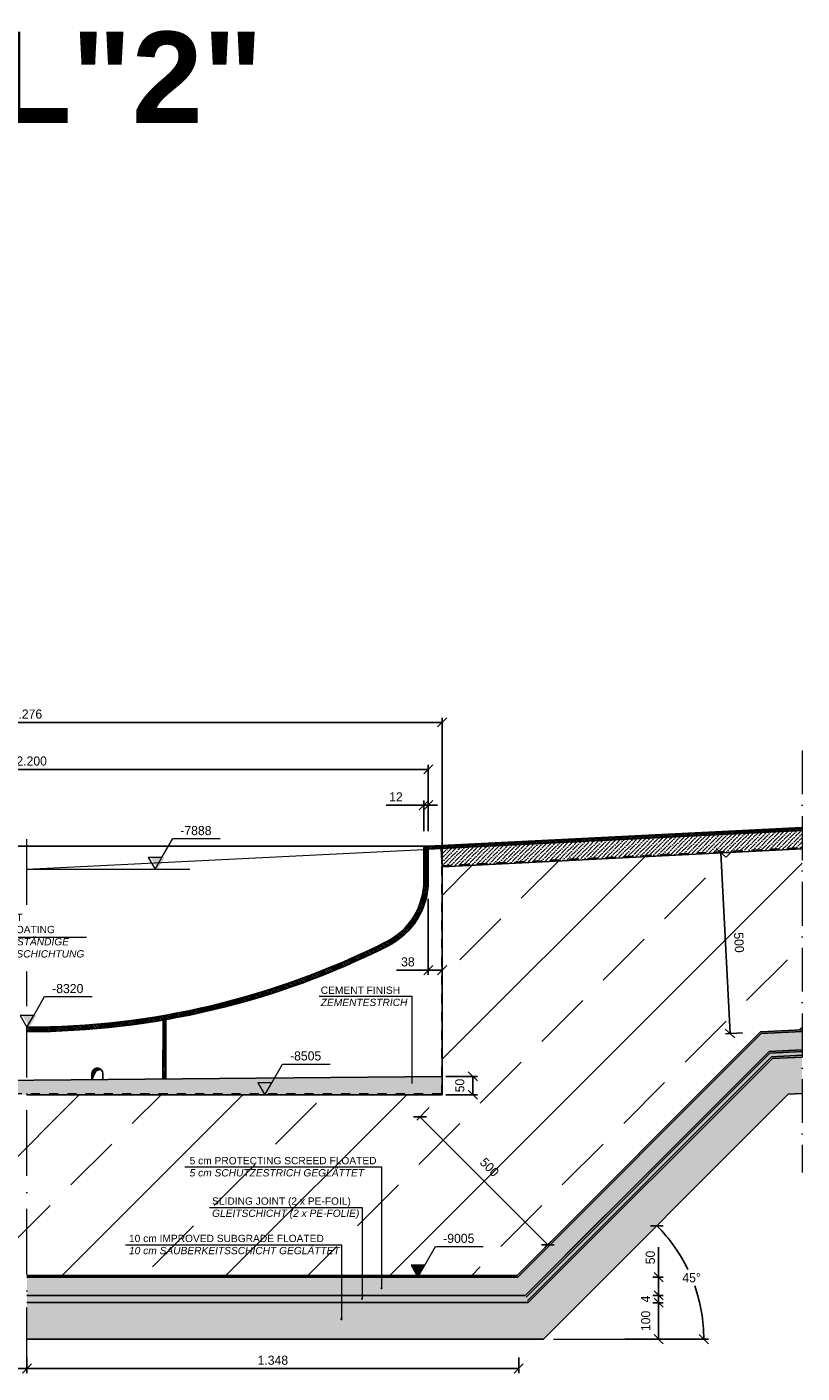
# Model space of a CAD drawing. Header units: millimetres. Extents: x 58700 to 76644, y 967 to 11123.
# Tile 254 of 256: x 67808 to 69933, y 1024 to 4713. Entities that reach past the tile are written whole.
import ezdxf

# ---------------------------------------------------------------- set-up
doc = ezdxf.new("R2010")
doc.units = ezdxf.units.MM
doc.linetypes.add('ACAD_ISO10W100', pattern=[18, 12, -3, 0, -3])
doc.linetypes.add('JIS_02_1.0', pattern=[2, 1, -1])
doc.layers.add('Bemaßung', color=7, linetype='Continuous', lineweight=13)
doc.layers.add('Beschriftung', color=7, linetype='Continuous', lineweight=15)
doc.styles.add('LBB3.5M1000', font='isocp.shx', dxfattribs={"height": 3.5})
doc.dimstyles.new('DIN', dxfattribs={"dimtxt": 2.5, "dimasz": 2.5, "dimexe": 1.25, "dimexo": 0.625, "dimtad": 1, "dimtih": 1, "dimdec": 4, "dimdsep": 46, "dimlunit": 6, "dimtxsty": 'Standard', "dimcen": 2.5, "dimadec": 0, "dimazin": 0, "dimtfac": 1, "dimtdec": 4, "dimtmove": 0, "dimatfit": 3, "dimfxl": 0, "dimtvp": 1, "dimtolj": 1, "dimtzin": 0, "dimarcsym": 0})

# ---------------------------------------------------------------- blocks, each defined once
blk = doc.blocks.new('_Oblique')
at = {"color": 0, "linetype": 'ByBlock', "lineweight": -2}
blk.add_line((-0.5, -0.5), (0.5, 0.5), dxfattribs=at)
blk = doc.blocks.new('*D99')
at = {"layer": 'Bemaßung', "color": 0, "lineweight": -2, "transparency": 16777216}
for p, q in [((68896.4, 2509.9), (68896.4, 2593.3)), ((68908.4, 2509.9), (68908.4, 2593.3)), ((68896.4, 2580.8), (68793.1, 2580.8)), ((68908.4, 2580.8), (68896.4, 2580.8)), ((68908.4, 2580.8), (68933.4, 2580.8))]:
    blk.add_line(p, q, dxfattribs=at)
at = {"layer": 'DEFPOINTS', "color": 0, "transparency": 16777216}
for p in [(68896.4, 2580.8), (68896.4, 2459.9), (68908.4, 2459.9)]:
    blk.add_point(p, dxfattribs=at)
at = {"layer": 'Bemaßung', "color": 0, "lineweight": -2, "transparency": 16777216, "xscale": 25, "yscale": 25, "zscale": 25}
blk.add_blockref('_Oblique', (68896.4, 2580.8), dxfattribs=at)
at = {"layer": 'Bemaßung', "color": 0, "lineweight": -2, "transparency": 16777216, "xscale": 25, "yscale": 25, "zscale": 25, "rotation": 180}
blk.add_blockref('_Oblique', (68908.4, 2580.8), dxfattribs=at)
at = {"layer": 'Bemaßung', "color": 0, "transparency": 16777216, "insert": (68819.7, 2603.3), "char_height": 25, "attachment_point": 5}
blk.add_mtext('\\A1;12', dxfattribs=at)
blk = doc.blocks.new('*D109')
at = {"layer": 'Bemaßung', "color": 0, "lineweight": -2, "transparency": 16777216}
for p, q in [((66670.4, 2461.7), (66670.4, 2820.2)), ((66670.4, 2807.7), (68946.4, 2807.7)), ((68946.4, 2461.7), (68946.4, 2820.2))]:
    blk.add_line(p, q, dxfattribs=at)
at = {"layer": 'DEFPOINTS', "color": 0, "transparency": 16777216}
for p in [(68946.4, 2807.7), (66670.4, 2411.7), (68946.4, 2411.7)]:
    blk.add_point(p, dxfattribs=at)
at = {"layer": 'Bemaßung', "color": 0, "lineweight": -2, "transparency": 16777216, "xscale": 25, "yscale": 25, "zscale": 25, "rotation": 180}
blk.add_blockref('_Oblique', (66670.4, 2807.7), dxfattribs=at)
at = {"layer": 'Bemaßung', "color": 0, "lineweight": -2, "transparency": 16777216, "xscale": 25, "yscale": 25, "zscale": 25}
blk.add_blockref('_Oblique', (68946.4, 2807.7), dxfattribs=at)
at = {"layer": 'Bemaßung', "color": 0, "transparency": 16777216, "insert": (67808.4, 2830.2), "char_height": 25, "attachment_point": 5}
blk.add_mtext('\\A1;2.276', dxfattribs=at)
blk = doc.blocks.new('*D112')
at = {"layer": 'Bemaßung', "color": 0, "lineweight": -2, "transparency": 16777216}
for p, q in [((68956.4, 1837.3), (69043.2, 1837.3)), ((69030.7, 1787.3), (69030.7, 1837.3)), ((68956.4, 1787.3), (69043.2, 1787.3))]:
    blk.add_line(p, q, dxfattribs=at)
at = {"layer": 'DEFPOINTS', "color": 0, "transparency": 16777216}
for p in [(68946.4, 1837.3), (69030.7, 1837.3), (68946.4, 1787.3)]:
    blk.add_point(p, dxfattribs=at)
at = {"layer": 'Bemaßung', "color": 0, "lineweight": -2, "transparency": 16777216, "xscale": 25, "yscale": 25, "zscale": 25}
for p, rotation in [((69030.7, 1837.3), 90), ((69030.7, 1787.3), 270)]:
    blk.add_blockref('_Oblique', p, dxfattribs=dict(at, rotation=rotation))
at = {"layer": 'Bemaßung', "color": 0, "transparency": 16777216, "insert": (68995, 1812.3), "char_height": 25, "attachment_point": 5, "rotation": 90}
blk.add_mtext('\\A1;50', dxfattribs=at)
blk = doc.blocks.new('*D101')
at = {"layer": 'Bemaßung', "color": 0, "lineweight": -2, "transparency": 16777216}
for p, q in [((68911.1, 1752), (68876.9, 1717.8)), ((68885.7, 1726.6), (69236.1, 1376.2)), ((69261.5, 1401.5), (69227.3, 1367.4))]:
    blk.add_line(p, q, dxfattribs=at)
at = {"layer": 'DEFPOINTS', "color": 0, "transparency": 16777216}
for p in [(68946.4, 1787.3), (69296.8, 1436.9), (69236.1, 1376.2)]:
    blk.add_point(p, dxfattribs=at)
at = {"layer": 'Bemaßung', "color": 0, "lineweight": -2, "transparency": 16777216, "xscale": 25, "yscale": 25, "zscale": 25}
for p, rotation in [((68885.7, 1726.6), 135.0000000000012), ((69236.1, 1376.2), 315.0000000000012)]:
    blk.add_blockref('_Oblique', p, dxfattribs=dict(at, rotation=rotation))
at = {"layer": 'Bemaßung', "color": 0, "transparency": 16777216, "insert": (69076.3, 1588.6), "char_height": 25, "attachment_point": 5, "rotation": 315}
blk.add_mtext('\\A1;500', dxfattribs=at)
blk = doc.blocks.new('*D93')
at = {"layer": 'Bemaßung', "color": 0, "lineweight": -2, "transparency": 16777216}
for p, q in [((69444.3, 1337.7), (69543.6, 1437)), ((69446.8, 1117.3), (69676, 1117.3))]:
    blk.add_line(p, q, dxfattribs=at)
for start, end in [(25.7134, 45), (0, 19.3596)]:
    blk.add_arc((69223.9, 1117.3), 439.6, start, end, dxfattribs=at)
at = {"layer": 'DEFPOINTS', "color": 0, "transparency": 16777216}
for p in [(69444.3, 1337.7), (69648.5, 1231.1), (69223.9, 1117.3), (69223.9, 1117.3), (69446.8, 1117.3)]:
    blk.add_point(p, dxfattribs=at)
at = {"layer": 'Bemaßung', "color": 0, "lineweight": -2, "transparency": 16777216, "xscale": 25, "yscale": 25, "zscale": 25}
for p, rotation in [((69534.8, 1428.1), 135.0000000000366), ((69663.5, 1117.3), 270.000000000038)]:
    blk.add_blockref('_Oblique', p, dxfattribs=dict(at, rotation=rotation))
at = {"layer": 'Bemaßung', "color": 0, "transparency": 16777216, "insert": (69630, 1285.5), "char_height": 25, "attachment_point": 5}
blk.add_mtext('\\A1;45°', dxfattribs=at)
blk = doc.blocks.new('*D102')
at = {"layer": 'Bemaßung', "color": 0, "lineweight": -2, "transparency": 16777216}
for p, q in [((69539.6, 1287.3), (69539.6, 1369.8)), ((69523.5, 1287.3), (69552.1, 1287.3)), ((69539.6, 1237.3), (69539.6, 1287.3)), ((69523.5, 1237.3), (69552.1, 1237.3))]:
    blk.add_line(p, q, dxfattribs=at)
at = {"layer": 'DEFPOINTS', "color": 0, "transparency": 16777216}
for p in [(69153.5, 1287.3), (69153.5, 1237.3), (69539.6, 1237.3)]:
    blk.add_point(p, dxfattribs=at)
at = {"layer": 'Bemaßung', "color": 0, "lineweight": -2, "transparency": 16777216, "xscale": 25, "yscale": 25, "zscale": 25}
for p, rotation in [((69539.6, 1287.3), 90), ((69539.6, 1237.3), 270)]:
    blk.add_blockref('_Oblique', p, dxfattribs=dict(at, rotation=rotation))
at = {"layer": 'Bemaßung', "color": 0, "transparency": 16777216, "insert": (69517.1, 1341.1), "char_height": 25, "attachment_point": 5, "rotation": 90}
blk.add_mtext('\\A1;50', dxfattribs=at)
blk = doc.blocks.new('*D94')
at = {"layer": 'Bemaßung', "color": 0, "lineweight": -2, "transparency": 16777216}
for p, q in [((69523.5, 1217.3), (69552.1, 1217.3)), ((69539.6, 1217.3), (69539.6, 1117.3)), ((69523.5, 1117.3), (69552.1, 1117.3))]:
    blk.add_line(p, q, dxfattribs=at)
at = {"layer": 'DEFPOINTS', "color": 0, "transparency": 16777216}
for p in [(69153.5, 1217.3), (69153.5, 1117.3), (69539.6, 1117.3)]:
    blk.add_point(p, dxfattribs=at)
at = {"layer": 'Bemaßung', "color": 0, "lineweight": -2, "transparency": 16777216, "xscale": 25, "yscale": 25, "zscale": 25}
for p, rotation in [((69539.6, 1217.3), 90), ((69539.6, 1117.3), 270)]:
    blk.add_blockref('_Oblique', p, dxfattribs=dict(at, rotation=rotation))
at = {"layer": 'Bemaßung', "color": 0, "transparency": 16777216, "insert": (69504.4, 1167.3), "char_height": 25, "attachment_point": 5, "rotation": 90}
blk.add_mtext('\\A1;100', dxfattribs=at)
blk = doc.blocks.new('*D95')
at = {"layer": 'Bemaßung', "color": 0, "lineweight": -2, "transparency": 16777216}
for p, q in [((69523.5, 1237.3), (69552.1, 1237.3)), ((69539.6, 1237.3), (69539.6, 1217.3)), ((69523.5, 1217.3), (69552.1, 1217.3))]:
    blk.add_line(p, q, dxfattribs=at)
at = {"layer": 'DEFPOINTS', "color": 0, "transparency": 16777216}
for p in [(69153.5, 1237.3), (69153.5, 1217.3), (69539.6, 1217.3)]:
    blk.add_point(p, dxfattribs=at)
at = {"layer": 'Bemaßung', "color": 0, "lineweight": -2, "transparency": 16777216, "xscale": 25, "yscale": 25, "zscale": 25}
for p, rotation in [((69539.6, 1237.3), 90), ((69539.6, 1217.3), 270)]:
    blk.add_blockref('_Oblique', p, dxfattribs=dict(at, rotation=rotation))
at = {"layer": 'Bemaßung', "color": 0, "transparency": 16777216, "insert": (69503.5, 1227.3), "char_height": 25, "attachment_point": 5, "rotation": 90}
blk.add_mtext('\\A1;4', dxfattribs=at)
blk = doc.blocks.new('*D103')
at = {"layer": 'Bemaßung', "color": 0, "lineweight": -2, "transparency": 16777216}
for p, q in [((69744.4, 2451.6), (69698.2, 2449.3)), ((69735.4, 1955), (69710.6, 2450)), ((69769.2, 1956.7), (69722.9, 1954.4))]:
    blk.add_line(p, q, dxfattribs=at)
at = {"layer": 'DEFPOINTS', "color": 0, "transparency": 16777216}
for p in [(69710.6, 2450), (69794.4, 2454.1), (69819.1, 1959.2)]:
    blk.add_point(p, dxfattribs=at)
at = {"layer": 'Bemaßung', "color": 0, "lineweight": -2, "transparency": 16777216, "xscale": 25, "yscale": 25, "zscale": 25}
for p, rotation in [((69710.6, 2450), 92.86240522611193), ((69735.4, 1955), 272.8624052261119)]:
    blk.add_blockref('_Oblique', p, dxfattribs=dict(at, rotation=rotation))
at = {"layer": 'Bemaßung', "color": 0, "transparency": 16777216, "insert": (69760, 2204.3), "char_height": 25, "attachment_point": 5, "rotation": 272.8624}
blk.add_mtext('\\A1;500', dxfattribs=at)
blk = doc.blocks.new('*D96')
at = {"layer": 'Bemaßung', "color": 0, "lineweight": -2, "transparency": 16777216}
for p, q in [((67808.4, 1067.3), (67808.4, 1024.4)), ((67808.4, 1036.9), (69156.4, 1036.9)), ((69156.4, 1067.3), (69156.4, 1024.4))]:
    blk.add_line(p, q, dxfattribs=at)
at = {"layer": 'DEFPOINTS', "color": 0, "transparency": 16777216}
for p in [(67808.4, 1117.3), (69156.4, 1117.3), (69156.4, 1036.9)]:
    blk.add_point(p, dxfattribs=at)
at = {"layer": 'Bemaßung', "color": 0, "lineweight": -2, "transparency": 16777216, "xscale": 25, "yscale": 25, "zscale": 25, "rotation": 180}
blk.add_blockref('_Oblique', (67808.4, 1036.9), dxfattribs=at)
at = {"layer": 'Bemaßung', "color": 0, "lineweight": -2, "transparency": 16777216, "xscale": 25, "yscale": 25, "zscale": 25}
blk.add_blockref('_Oblique', (69156.4, 1036.9), dxfattribs=at)
at = {"layer": 'Bemaßung', "color": 0, "transparency": 16777216, "insert": (68482.4, 1059.4), "char_height": 25, "attachment_point": 5}
blk.add_mtext('\\A1;1.348', dxfattribs=at)
blk = doc.blocks.new('*D104')
at = {"layer": 'Bemaßung', "color": 0, "lineweight": -2, "transparency": 16777216}
for p, q in [((68946.4, 2364.2), (68946.4, 2116.1)), ((68908.4, 2323.9), (68908.4, 2116.1)), ((68908.4, 2128.6), (68821.7, 2128.6)), ((68946.4, 2128.6), (68908.4, 2128.6))]:
    blk.add_line(p, q, dxfattribs=at)
at = {"layer": 'DEFPOINTS', "color": 0, "transparency": 16777216}
for p in [(68946.4, 2414.2), (68908.4, 2373.9), (68908.4, 2128.6)]:
    blk.add_point(p, dxfattribs=at)
at = {"layer": 'Bemaßung', "color": 0, "lineweight": -2, "transparency": 16777216, "xscale": 25, "yscale": 25, "zscale": 25, "rotation": 180}
blk.add_blockref('_Oblique', (68908.4, 2128.6), dxfattribs=at)
at = {"layer": 'Bemaßung', "color": 0, "lineweight": -2, "transparency": 16777216, "xscale": 25, "yscale": 25, "zscale": 25}
blk.add_blockref('_Oblique', (68946.4, 2128.6), dxfattribs=at)
at = {"layer": 'Bemaßung', "color": 0, "transparency": 16777216, "insert": (68852.6, 2151.1), "char_height": 25, "attachment_point": 5}
blk.add_mtext('\\A1;38', dxfattribs=at)
blk = doc.blocks.new('*D105')
at = {"layer": 'Bemaßung', "color": 0, "lineweight": -2, "transparency": 16777216}
for p, q in [((66708.4, 2517.9), (66708.4, 2691.4)), ((66708.4, 2678.9), (68908.4, 2678.9)), ((68908.4, 2517.9), (68908.4, 2691.4))]:
    blk.add_line(p, q, dxfattribs=at)
at = {"layer": 'DEFPOINTS', "color": 0, "transparency": 16777216}
for p in [(68908.4, 2678.9), (66708.4, 2467.9), (68908.4, 2467.9)]:
    blk.add_point(p, dxfattribs=at)
at = {"layer": 'Bemaßung', "color": 0, "lineweight": -2, "transparency": 16777216, "xscale": 25, "yscale": 25, "zscale": 25, "rotation": 180}
blk.add_blockref('_Oblique', (66708.4, 2678.9), dxfattribs=at)
at = {"layer": 'Bemaßung', "color": 0, "lineweight": -2, "transparency": 16777216, "xscale": 25, "yscale": 25, "zscale": 25}
blk.add_blockref('_Oblique', (68908.4, 2678.9), dxfattribs=at)
at = {"layer": 'Bemaßung', "color": 0, "transparency": 16777216, "insert": (67808.4, 2701.4), "char_height": 25, "attachment_point": 5}
blk.add_mtext('\\A1;%%c2.200', dxfattribs=at)
blk = doc.blocks.new('*D98')
at = {"layer": 'Bemaßung', "color": 0, "lineweight": -2, "transparency": 16777216}
for p, q in [((66460.4, 1067.3), (66460.4, 1024.4)), ((67808.4, 1036.9), (66460.4, 1036.9)), ((67808.4, 1067.3), (67808.4, 1024.4))]:
    blk.add_line(p, q, dxfattribs=at)
at = {"layer": 'DEFPOINTS', "color": 0, "transparency": 16777216}
for p in [(66460.4, 1117.3), (67808.4, 1117.3), (66460.4, 1036.9)]:
    blk.add_point(p, dxfattribs=at)
at = {"layer": 'Bemaßung', "color": 0, "lineweight": -2, "transparency": 16777216, "xscale": 25, "yscale": 25, "zscale": 25, "rotation": 180}
blk.add_blockref('_Oblique', (66460.4, 1036.9), dxfattribs=at)
at = {"layer": 'Bemaßung', "color": 0, "lineweight": -2, "transparency": 16777216, "xscale": 25, "yscale": 25, "zscale": 25}
blk.add_blockref('_Oblique', (67808.4, 1036.9), dxfattribs=at)
at = {"layer": 'Bemaßung', "color": 0, "transparency": 16777216, "insert": (67134.4, 1059.4), "char_height": 25, "attachment_point": 5}
blk.add_mtext('\\A1;1.348', dxfattribs=at)

msp = doc.modelspace()

# ---------------------------------------------------------------- hatches: boundary and pattern name
at = {"lineweight": 13}
h = msp.add_hatch(dxfattribs=at)
h.set_pattern_fill('ANSI33', color=256, scale=50, style=0)
h.set_pattern_definition([(45, (68040.57, 1876.4), (-224.506, 224.506), []), (45, (68265.07, 1876.4), (-224.506, 224.506), [158.75, -79.375])])
h.paths.add_polyline_path([(68946.40895, 1787.32188), (67808.40895, 1787.32188), (67808.40895, 1291.75388), (69151.67994, 1291.75388), (69819.11366, 1959.18761), (69932.9074, 1964.87729), (69932.9074, 2461.06437), (68946.40895, 2411.73944)])
h.paths.add_polyline_path([(67808.40895, 1787.32188), (66670.40895, 1787.32188), (66670.40895, 1817.32188), (66148.22282, 1807.2489), (66148.22282, 1511.62592), (66243.42939, 1513.46245), (66465.13796, 1291.75388), (67808.40895, 1291.75388)])
h.paths.add_polyline_path([(66670.40895, 2411.73944), (66148.22282, 2437.84875), (66148.22282, 1921.57017), (66670.40895, 1931.64314)])
h.paths.add_polyline_path([(69013.73158, 1787.32188), (69013.73158, 1837.32188), (68976.23158, 1837.32188), (68976.23158, 1787.32188)], flags=24)
h.paths.add_polyline_path([(69037.9896, 1600.36919), (69088.07633, 1550.28246), (69114.59283, 1576.79896), (69064.5061, 1626.88569)], flags=24)
h.paths.add_polyline_path([(69739.45687, 2238.75921), (69742.99412, 2168.01426), (69780.44733, 2169.88692), (69776.91009, 2240.63187)], flags=24)
h.paths.add_polyline_path([(68308.22703, 1440.75538), (68721.85595, 1440.75538), (68721.85595, 1515.64397), (68308.22703, 1515.64397)], flags=24)
h.paths.add_polyline_path([(68247.37042, 1547.9474), (68770.44, 1547.9474), (68770.44, 1626.51948), (68247.37042, 1626.51948)], flags=24)
h.paths.add_polyline_path([(68079.02462, 1334.79866), (68669.18833, 1334.79866), (68669.18833, 1413.37074), (68079.02462, 1413.37074)], flags=24)
h.paths.add_polyline_path([(66360.55762, 1698.27356), (66361.92374, 1627.45341), (66399.41676, 1628.17665), (66398.05064, 1698.9968)], flags=24)
h.paths.add_polyline_path([(66528.74157, 1550.28246), (66578.8283, 1600.36919), (66552.3118, 1626.88569), (66502.22506, 1576.79896)], flags=24)
h.paths.add_polyline_path([(67701.31364, 1504.12121), (67701.31364, 1574.95455), (67663.81364, 1574.95455), (67663.81364, 1504.12121)], flags=24)
h.paths.add_polyline_path([(66796.32867, 1708.57188), (66796.32867, 1758.57188), (66758.82867, 1758.57188), (66758.82867, 1708.57188)], flags=24)
h.paths.add_polyline_path([(66841.36123, 1653.31836), (67543.80325, 1653.31836), (67543.80325, 1728.20694), (66841.36123, 1728.20694)], flags=24)
h.paths.add_polyline_path([(66724.70075, 1540.60755), (67494.68711, 1540.60755), (67494.68711, 1615.49614), (66724.70075, 1615.49614)], flags=24)
h.paths.add_polyline_path([(66617.22608, 1439.19873), (67423.26974, 1439.19873), (67423.26974, 1514.08731), (66617.22608, 1514.08731)], flags=24)
h.paths.add_polyline_path([(66171.88782, 1949.25595), (66528.13612, 1949.25595), (66528.13612, 2159.23776), (66171.88782, 2159.23776)], flags=24)
h = msp.add_hatch(color=256)
h.dxf.hatch_style = 1
h.paths.add_polyline_path([(67815.55401, 1971.9119), (67834.41398, 2004.57834), (67796.69403, 2004.57834)])
h.paths.add_polyline_path([(68166.76558, 2404.9019), (68185.62555, 2437.56834), (68147.9056, 2437.56834)])
h.paths.add_polyline_path([(68460.38315, 1787.32188), (68479.24313, 1819.98832), (68441.52317, 1819.98832)])
at = {"lineweight": 9}
h = msp.add_hatch(dxfattribs=at)
h.set_pattern_fill('ANSI31', color=256, angle=90)
h.set_pattern_definition([(135, (-3277.3528, 0), (-2.24506403, -2.24506403), [])])
h.paths.add_polyline_path([(68798.40895, 2195.24908, 0.2832368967), (68908.40895, 2373.85479), (68908.40895, 2467.9119), (68896.40895, 2467.3119), (68896.40895, 2373.85479, -0.2832368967), (68793.00895, 2205.96542, -0.1172238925), (67808.40895, 1971.9119), (67808.40895, 1959.9119, 0.1172238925)])
h = msp.add_hatch()
h.set_pattern_fill('ANSI31', color=256)
edge = h.paths.add_edge_path()
edge.add_arc((67808.40895, 4159.9119), 2200, 279.76139188, 279.9728685)
edge.add_line((68189.40895, 1993.15418), (68189.35011, 1830.66934))
edge.add_line((68189.35011, 1830.66934), (68181.35073, 1830.59905))
edge.add_line((68181.35073, 1830.59905), (68181.40895, 1991.76269))
h = msp.add_hatch(color=254)
h.dxf.hatch_style = 1
h.paths.add_polyline_path([(67808.40895, 1291.75388), (67808.40895, 1287.32188), (69153.51573, 1287.32188), (69821.04025, 1954.8464), (69932.9074, 1960.43976), (69932.9074, 1964.87729), (69819.11366, 1959.18761), (69151.67994, 1291.75388)])
at = {"lineweight": 13}
h = msp.add_hatch(dxfattribs=at)
h.set_pattern_fill('BETON_UNBEWEHRT', color=256, scale=50, angle=90, pattern_type=2)
h.set_pattern_definition([(135, (776, 8.839), (-8.8388348, -8.8388348), [6.25, -3.125])])
h.paths.add_polyline_path([(67808.40895, 1287.32188), (67808.40895, 1237.32188), (69174.22641, 1237.32188), (69842.77521, 1905.87069), (69932.9074, 1910.3773), (69932.9074, 1960.43976), (69821.04025, 1954.8464), (69153.51573, 1287.32188)])
h = msp.add_hatch(color=0)
edge = h.paths.add_edge_path()
edge.add_arc((68185.02478, 1948.53595), 1.21198, 0, 360)
h = msp.add_hatch(color=254)
h.dxf.hatch_style = 1
h.paths.add_polyline_path([(67808.40895, 1237.32188), (67808.40895, 1232.32188), (69176.29748, 1232.32188), (69844.94871, 1900.97312), (69932.9074, 1905.37105), (69932.9074, 1910.3773), (69842.77521, 1905.87069), (69174.22641, 1237.32188)])
h = msp.add_hatch(color=250)
h.dxf.hatch_style = 1
h.paths.add_polyline_path([(67808.40895, 1232.32188), (67808.40895, 1222.32188), (69180.43961, 1222.32188), (69849.2957, 1891.17797), (69932.9074, 1895.35856), (69932.9074, 1905.37105), (69844.94871, 1900.97312), (69176.29748, 1232.32188)])
h = msp.add_hatch(color=254)
h.dxf.hatch_style = 1
h.paths.add_polyline_path([(67808.40895, 1222.32188), (67808.40895, 1217.32188), (69182.51068, 1217.32188), (69851.4692, 1886.2804), (69932.9074, 1890.35231), (69932.9074, 1895.35856), (69849.2957, 1891.17797), (69180.43961, 1222.32188)])
h = msp.add_hatch(dxfattribs=at)
h.set_pattern_fill('BETON_UNBEWEHRT', color=256, scale=70, pattern_type=2)
h.set_pattern_definition([(45, (788.374, 0), (-12.3743687, 12.3743687), [8.75, -4.375])])
h.paths.add_polyline_path([(67808.40895, 1217.32188), (67808.40895, 1117.32188), (69223.93204, 1117.32188), (69894.93913, 1788.32898), (69932.9074, 1790.22739), (69932.9074, 1890.35231), (69851.4692, 1886.2804), (69182.51068, 1217.32188)])
h = msp.add_hatch(color=256)
h.dxf.hatch_style = 1
h.paths.add_polyline_path([(68010.66544, 1855.97212), (68011.03914, 1856.42433, 0.6301564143), (67986.48298, 1845.04409), (67986.48298, 1828.88668), (67993.47792, 1845.07189, -0.3080631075)])
h = msp.add_hatch(dxfattribs=at)
h.set_pattern_fill('ANSI36', color=256, scale=2.5, angle=90)
h.paths.add_polyline_path([(66670.40895, 1817.32188), (66670.40895, 1787.32188), (68946.40895, 1787.32188), (68946.40895, 1837.32188)])
h = msp.add_hatch(color=256)
h.dxf.hatch_style = 1
h.paths.add_polyline_path([(68880.07596, 1287.32188), (68898.93594, 1319.98832), (68861.21598, 1319.98832)])
h = msp.add_hatch(color=0)
edge = h.paths.add_edge_path()
edge.add_arc((68780.57913, 1257.06724), 1.21198, 0, 360)
h = msp.add_hatch(color=0)
edge = h.paths.add_edge_path()
edge.add_arc((68726.80751, 1227.82757), 1.21198, 0, 360)
h = msp.add_hatch(color=0)
edge = h.paths.add_edge_path()
edge.add_arc((68670.36305, 1172.22976), 1.21198, 0, 360)
at = {"layer": 'Bemaßung'}
h = msp.add_hatch(dxfattribs=at)
h.set_pattern_fill('ANSI31', color=256, angle=90)
h.set_pattern_definition([(229.57392, (68783.4995, 9124.7358), (2.4169473, -2.058881), [])])
h.paths.add_polyline_path([(69932.9074, 2511.12683), (69932.9074, 2519.13682), (68908.40895, 2467.9119), (68908.40895, 2459.9019)])
h = msp.add_hatch(dxfattribs=at)
h.set_pattern_fill('ANSI36', color=256, scale=2.5)
h.paths.add_polyline_path([(68946.40895, 2413.54943), (68946.40895, 2461.8019), (69932.9074, 2511.12683), (69932.9074, 2462.87435)])

# ---------------------------------------------------------------- linework, layer by layer
at = {"linetype": 'ACAD_ISO10W100', "lineweight": 18, "ltscale": 10}
msp.add_line((69932.9074, 2730.46964), (69932.9074, 1573.66444), dxfattribs=at)
at = {"linetype": 'ACAD_ISO10W100', "lineweight": 18, "ltscale": 15}
for p, q in [((67808.40895, 2307.58282), (67808.40895, 2519.23781)), ((67808.40895, 2030.11371), (67808.40895, 2125.10022)), ((67808.40895, 1024.35188), (67808.40895, 1971.9119))]:
    msp.add_line(p, q, dxfattribs=at)
for p, q in [((68908.40895, 2467.9119), (69932.9074, 2519.13682)), ((68908.40895, 2459.9019), (69932.9074, 2511.12683)), ((67808.40895, 2467.9119), (66720.40895, 2467.9119)), ((68896.40895, 2467.9119), (67808.40895, 2467.9119)), ((68896.40895, 2373.85479), (68896.40895, 2467.9119)), ((68896.40895, 2467.9119), (68908.40895, 2467.9119)), ((68908.40895, 2373.85479), (68908.40895, 2467.9119)), ((68946.40895, 2411.73944), (68943.91207, 2461.67706)), ((68946.40895, 2411.73944), (68946.40895, 2461.73944)), ((68946.40895, 2411.73944), (69932.9074, 2461.06437)), ((68946.40895, 2411.73944), (68946.40895, 2414.23944)), ((68946.40895, 2411.73944), (68946.40895, 1787.32188)), ((68189.35011, 1830.66934), (68189.40895, 1993.15418)), ((68181.35073, 1830.59905), (68181.40895, 1991.76269)), ((69819.11366, 1959.18761), (69151.67994, 1291.75388)), ((69819.11366, 1959.18761), (69932.9074, 1964.87729)), ((69821.04025, 1954.8464), (69932.9074, 1960.43976)), ((69821.04025, 1954.8464), (69153.51573, 1287.32188)), ((69842.77521, 1905.87069), (69174.22641, 1237.32188)), ((69844.94871, 1900.97312), (69176.29748, 1232.32188)), ((69849.2957, 1891.17797), (69180.43961, 1222.32188)), ((69851.4692, 1886.2804), (69182.51068, 1217.32188)), ((69842.77521, 1905.87069), (69932.9074, 1910.3773)), ((69844.94871, 1900.97312), (69932.9074, 1905.37105)), ((69849.2957, 1891.17797), (69932.9074, 1895.35856)), ((69851.4692, 1886.2804), (69932.9074, 1890.35231)), ((68946.40895, 1837.32188), (66670.40895, 1817.32188)), ((68946.40895, 1787.32188), (67808.40895, 1787.32188)), ((69894.93913, 1788.32898), (69223.93204, 1117.32188)), ((69894.93913, 1788.32898), (69932.9074, 1790.22739)), ((69395.49835, 1458.59383), (69174.22641, 1237.32188)), ((69151.67994, 1291.75388), (67808.40895, 1291.75388)), ((69153.51573, 1287.32188), (67808.40895, 1287.32188)), ((69174.22641, 1237.32188), (67808.40895, 1237.32188)), ((69182.51068, 1217.32188), (67808.40895, 1217.32188)), ((69223.93204, 1117.32188), (67808.40895, 1117.32188))]:
    msp.add_line(p, q)
at = {"color": 254, "lineweight": 5}
msp.add_line((67808.40895, 2404.9019), (68896.40895, 2459.3019), dxfattribs=at)
at = {"linetype": 'JIS_02_1.0', "lineweight": 20, "ltscale": 25}
for p, q in [((68944.217, 2413.43983), (69932.9074, 2462.87435)), ((68946.2092, 2415.73445), (69932.70765, 2465.05938)), ((68944.217, 2413.43983), (68944.217, 1789.42188)), ((68944.217, 1789.42188), (66672.6009, 1789.42188))]:
    msp.add_line(p, q, dxfattribs=at)
at = {"color": 0, "lineweight": 9}
for p, q in [((68863.04626, 2057.39291, -475.00001), (68863.04626, 1817.71995, -475.00001)), ((68780.57913, 1589.13814, -475.00001), (68780.57913, 1257.06724, -475.00001)), ((68726.80751, 1477.7214), (68726.80751, 1227.82757)), ((68670.36305, 1375.96194), (68670.36305, 1172.22976))]:
    msp.add_line(p, q, dxfattribs=at)
for points in [[(67531.93751, 2218.53326), (67971.56522, 2218.53326)], [(68309.15122, 1477.7214), (68726.80751, 1477.7214)], [(68078.52645, 1375.96194), (68670.36305, 1375.96194)]]:
    msp.add_lwpolyline(points, dxfattribs=at)
at = {"color": 0, "lineweight": 9, "elevation": -475.00001}
for points in [[(68609.40414, 2057.39291), (68863.04626, 2057.39291)], [(68241.06389, 1589.13814), (68780.57913, 1589.13814)]]:
    msp.add_lwpolyline(points, dxfattribs=at)
msp.add_lwpolyline([(67986.48298, 1828.88668), (67986.48298, 1828.88668), (67986.48298, 1845.04409, -0.9878469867), (68016.48317, 1845.04409), (68016.48317, 1829.1503)], format="xyb")
msp.add_lwpolyline([(67986.48298, 1828.88668), (67993.47792, 1845.07189, -0.3080631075), (68010.66544, 1855.97212), (68011.03914, 1856.42433, 0.6301564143), (67986.48298, 1845.04409), (67986.48298, 1828.88668)], format="xyb", close=True)
at = {"color": 0}
for centre in [(68185.02478, 1948.53595), (68780.57913, 1257.06724, -475.00001), (68726.80751, 1227.82757), (68670.36305, 1172.22976)]:
    msp.add_circle(centre, 1.21198, dxfattribs=at)
for centre, radius, start, end in [((68708.40895, 2373.85479), 188, 296.74368395, 0), ((68708.40895, 2373.85479), 200, 296.74368395, 0), ((67808.40895, 4159.9119), 2188, 270, 296.74368395), ((67808.40895, 4159.9119), 2200, 270, 296.74368395)]:
    msp.add_arc(centre, radius, start, end)
at = {"layer": 'Bemaßung'}
for p, q in [((68178.4805, 2437.56834), (68208.12987, 2488.92257)), ((68208.12987, 2488.92257), (68338.45438, 2488.92257)), ((67827.26893, 2004.57834), (67856.9183, 2055.93256)), ((67856.9183, 2055.93256), (67987.24281, 2055.93256)), ((68479.24313, 1819.98832), (68508.8925, 1871.34255)), ((68508.8925, 1871.34255), (68639.21701, 1871.34255)), ((68389.62294, 1787.32188), (68497.84863, 1787.32188)), ((68898.93594, 1319.98832), (68928.58532, 1371.34255)), ((68928.58532, 1371.34255), (69058.90982, 1371.34255)), ((69251.29356, 1117.32188), (69446.84833, 1117.32188))]:
    msp.add_line(p, q, dxfattribs=at)
at = {"layer": 'Bemaßung', "lineweight": 9}
msp.add_line((67808.40895, 2404.9019), (68255.0639, 2404.9019), dxfattribs=at)
at = {"layer": 'Bemaßung'}
for points in [[(68159.62052, 2404.9019), (68178.4805, 2437.56834), (68140.76054, 2437.56834)], [(67808.40895, 1971.9119), (67827.26893, 2004.57834), (67789.54897, 2004.57834)], [(68460.38315, 1787.32188), (68479.24313, 1819.98832), (68441.52317, 1819.98832)], [(68880.07596, 1287.32188), (68898.93594, 1319.98832), (68861.21598, 1319.98832)]]:
    msp.add_lwpolyline(points, close=True, dxfattribs=at)

# ---------------------------------------------------------------- texts
at = {"layer": 'Bemaßung', "char_height": 25, "attachment_point": 5}
for s, insert in [('\\A1;-7888', (68271.53452, 2510.93149)), ('\\A1;-8320', (67920.32295, 2077.94148)), ('\\A1;-8505', (68572.29715, 1893.35146)), ('\\A1;-9005', (68991.98996, 1393.35146))]:
    msp.add_mtext(s, dxfattribs=dict(at, insert=insert))
at = {"layer": 'Beschriftung', "insert": (66669.45001, 4700.5228), "char_height": 250, "width": 335.8461916, "attachment_point": 1, "style": 'LBB3.5M1000'}
msp.add_mtext('{\\fArial|b1|i0|c0|p34;DETAIL"2"}', dxfattribs=at)
at = {"layer": 'Beschriftung', "color": 0, "char_height": 20, "attachment_point": 1, "style": 'LBB3.5M1000'}
for s, insert, width in [('{\\fArial|b0|i0|c0|p34;FUEL RESISTANT EPOXY RESIN COATING\\P\\fArial|b0|i1|c0|p34;KRAFTSTOFFBESTÄNDIGE EPOXIDHARZBESCHICHTUNG}', (67560.66003, 2283.27776), 334.1602265), ('{\\fArial|b0|i0|c0|p34;CEMENT FINISH\\P\\fArial|b0|i1|c0|p34;ZEMENTESTRICH}', (68613.77843, 2083.62041, -475.00001), 245.8794674), ('\\pi29.689;{\\fArial|b0|i0|c0|p34;PROTECTIVE LAYER FLEECE \\P\\pi132.79;(WITEC PES 300 g/m²)\\P\\pi229.73;\\fArial|b0|i1|c0|p34;SCHUTZVLIES \\P\\pi134.06;(WITEC PES 300 g/m²)}', (64003.50546, 2034.6337, -475.00001), 420.3988125), ('{\\fArial|b0|i0|c0|p34;5 cm PROTECTING SCREED FLOATED\\P\\fArial|b0|i1|c0|p34;5 cm SCHUTZESTRICH GEGLÄTTET}', (68254.30767, 1616.58087, -475.00001), 536.589996), ('{\\fArial|b0|i0|c0|p34;SLIDING JOINT (2 x PE-FOIL)\\P\\fArial|b0|i1|c0|p34;GLEITSCHICHT (2 x PE-FOLIE)}', (68315.9419, 1505.70536), 454.7192582), ('{\\fArial|b0|i0|c0|p34;10 cm IMPROVED SUBGRADE FLOATED\\P\\fArial|b0|i1|c0|p34;10 cm SAUBERKEITSSCHICHT GEGLÄTTET}', (68088.15831, 1403.43213), 590.7690436)]:
    msp.add_mtext(s, dxfattribs=dict(at, insert=insert, width=width))

# ---------------------------------------------------------------- dimensions: what is measured, and where the dimension line sits
at = {"layer": 'Bemaßung'}
for base, p1, p2, text, picture, middle in [((68946.40895, 2807.66176), (66670.40895, 2411.73944), (68946.40895, 2411.73944), '2.276', '*D109', (67808.40895, 2830.16176)), ((68908.40895, 2678.88343), (66708.40895, 2467.9119), (68908.40895, 2467.9119), '%%c2.200', '*D105', (67808.40895, 2701.38343))]:
    dim = msp.add_linear_dim(base=base, p1=p1, p2=p2, text=text, dimstyle='DIN', override={"dimscale": 10, "dimexo": 5, "dimgap": 1, "dimblk1": 'Oblique', "dimblk2": 'Oblique', "dimsah": 1, "dimtmove": 2}, dxfattribs=at)
    dim.commit()
    dim.dimension.update_dxf_attribs({"geometry": picture, "text_midpoint": middle})
for base, p1, p2, override, picture, middle in [((68896.40895, 2580.80861), (68908.40895, 2459.9019), (68896.40895, 2459.9019), {"dimscale": 10, "dimexo": 5, "dimgap": 1, "dimblk1": 'Oblique', "dimblk2": 'Oblique', "dimsah": 1, "dimtmove": 0}, '*D99', (68819.74228, 2603.30861)), ((68908.40895, 2128.60084), (68946.40895, 2414.23944), (68908.40895, 2373.85479), {"dimscale": 10, "dimexo": 5, "dimgap": 1, "dimblk1": 'Oblique', "dimblk2": 'Oblique', "dimsah": 1}, '*D104', (68852.57562, 2151.10084)), ((69156.40895, 1036.85188), (67808.40895, 1117.32188), (69156.40895, 1117.32188), {"dimscale": 10, "dimexo": 5, "dimgap": 1, "dimblk1": 'Oblique', "dimblk2": 'Oblique', "dimsah": 1, "dimtmove": 2}, '*D96', (68482.40895, 1059.35188))]:
    dim = msp.add_linear_dim(base=base, p1=p1, p2=p2, dimstyle='DIN', override=override, dxfattribs=at)
    dim.commit()
    dim.dimension.update_dxf_attribs({"geometry": picture, "text_midpoint": middle})
for base, p1, p2, angle, text, override, picture, middle, dimtype in [((69710.6446, 2449.95123), (69819.11366, 1959.18761), (69794.36618, 2454.13731), 92.86240523, '500', {"dimscale": 10, "dimexo": 5, "dimgap": 1, "dimblk1": 'Oblique', "dimblk2": 'Oblique', "dimsah": 1, "dimtmove": 2}, '*D103', (69759.9521, 2204.32306), 161), ((69236.14043, 1376.21438), (68946.40895, 1787.32188), (69296.82844, 1436.90239), 315, '500', {"dimscale": 10, "dimexo": 5, "dimgap": 1, "dimblk1": 'Oblique', "dimblk2": 'Oblique', "dimsah": 1, "dimtmove": 2}, '*D101', (69076.29122, 1588.58408), 161), ((69539.57908, 1237.32188), (69153.51573, 1287.32188), (69153.51573, 1237.32188), 90, '50', {"dimscale": 10, "dimexo": 37, "dimgap": 1, "dimblk1": 'Oblique', "dimblk2": 'Oblique', "dimsah": 1}, '*D102', (69539.57908, 1341.07188), 160), ((69539.57908, 1217.32188), (69153.51573, 1237.32188), (69153.51573, 1217.32188), 90, '4', {"dimscale": 10, "dimexo": 37, "dimgap": 1, "dimblk1": 'Oblique', "dimblk2": 'Oblique', "dimsah": 1, "dimtmove": 2}, '*D95', (69503.48195, 1227.32188), 160)]:
    dim = msp.add_linear_dim(base=base, p1=p1, p2=p2, angle=angle, text=text, dimstyle='DIN', override=override, dxfattribs=at)
    dim.commit()
    dim.dimension.update_dxf_attribs({"geometry": picture, "text_midpoint": middle, "dimtype": dimtype})
for base, p1, p2, override, picture, middle in [((69030.7304, 1837.32188), (68946.40895, 1787.32188), (68946.40895, 1837.32188), {"dimscale": 10, "dimexo": 1, "dimgap": 1, "dimblk1": 'Oblique', "dimblk2": 'Oblique', "dimsah": 1, "dimtmove": 2}, '*D112', (68994.98158, 1812.32188)), ((69539.57908, 1117.32188), (69153.51573, 1217.32188), (69153.51573, 1117.32188), {"dimscale": 10, "dimexo": 37, "dimgap": 1, "dimblk1": 'Oblique', "dimblk2": 'Oblique', "dimsah": 1, "dimtmove": 2}, '*D94', (69504.40089, 1167.32188))]:
    dim = msp.add_linear_dim(base=base, p1=p1, p2=p2, angle=90, dimstyle='DIN', override=override, dxfattribs=at)
    dim.commit()
    dim.dimension.update_dxf_attribs({"geometry": picture, "text_midpoint": middle, "dimtype": 160})
dim = msp.add_angular_dim_2l(base=(69648.51914, 1231.08965), line1=((69223.93204, 1117.32188), (69446.84833, 1117.32188)), line2=((69444.33025, 1337.7201), (69223.93204, 1117.32188)), dimstyle='DIN', override={"dimscale": 10, "dimexo": 0, "dimgap": 1, "dimblk1": 'Oblique', "dimblk2": 'Oblique', "dimsah": 1, "dimtmove": 2}, dxfattribs=at)
dim.commit()
dim.dimension.update_dxf_attribs({"geometry": '*D93', "text_midpoint": (69630.03707, 1285.53609)})
dim = msp.add_linear_dim(base=(66460.40895, 1036.85188), p1=(67808.40895, 1117.32188), p2=(66460.40895, 1117.32188), angle=180, dimstyle='DIN', override={"dimscale": 10, "dimexo": 5, "dimgap": 1, "dimblk1": 'Oblique', "dimblk2": 'Oblique', "dimsah": 1, "dimtmove": 2}, dxfattribs=at)
dim.commit()
dim.dimension.update_dxf_attribs({"geometry": '*D98', "text_midpoint": (67134.40895, 1059.35188)})

doc.saveas('drawing.dxf')
